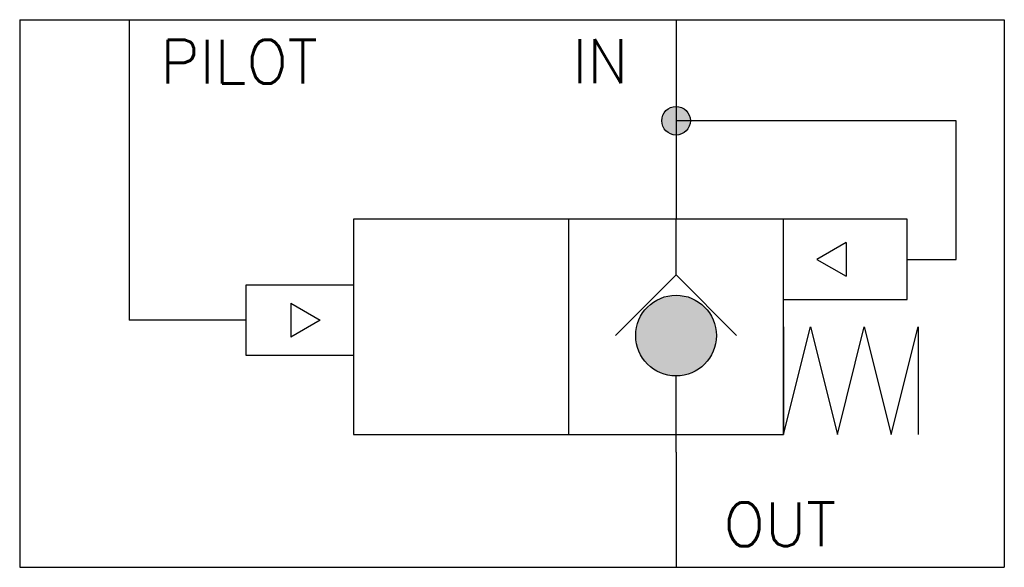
# Model space of a CAD drawing. Header units: inches. Extents: x 5.14 to 7.39, y 15.89 to 17.14.
import ezdxf

# ---------------------------------------------------------------- set-up
doc = ezdxf.new("R2010")
doc.units = ezdxf.units.IN
doc.header["$MEASUREMENT"] = 0
doc.styles.add('ROMANS', font='romans')

msp = doc.modelspace()

# ---------------------------------------------------------------- hatches: boundary and pattern name
h = msp.add_hatch(color=256)
h.paths.add_polyline_path([(6.6388, 16.942), (6.6388, 16.8766, -0.414214), (6.6061, 16.9093, -0.414214)])
h.paths.add_polyline_path([(6.6388, 16.942, -0.414214), (6.6716, 16.9093), (6.6388, 16.9093)])
h.paths.add_polyline_path([(6.6388, 16.9093), (6.6716, 16.9093, -0.414214), (6.6388, 16.8766)])
msp.add_hatch(color=256).paths.add_polyline_path([(6.5467, 16.4188, -1), (6.731, 16.4188, -1)])

# ---------------------------------------------------------------- linework, layer by layer
for p, q in [((5.1388, 17.1398), (5.1388, 15.8898)), ((5.1388, 17.1398), (7.3888, 17.1398)), ((5.3888, 17.1398), (5.3888, 16.454)), ((6.6388, 17.1398), (6.6388, 16.6848)), ((7.3888, 17.1398), (7.3888, 15.8898)), ((7.2791, 16.9093), (6.6388, 16.9093)), ((7.2791, 16.5928), (7.2791, 16.9093)), ((6.3931, 16.6848), (6.3931, 16.1932)), ((6.6388, 16.5571), (6.6388, 16.6848)), ((7.1669, 16.6848), (6.8846, 16.6848)), ((7.1669, 16.5009), (7.1669, 16.6848)), ((7.1669, 16.5928), (7.2791, 16.5928)), ((6.6388, 16.5571), (6.5006, 16.4188)), ((6.6388, 16.5571), (6.7771, 16.4188)), ((5.9015, 16.534), (5.6558, 16.534)), ((5.6558, 16.534), (5.6558, 16.374)), ((6.8846, 16.5009), (7.1669, 16.5009)), ((5.6558, 16.374), (5.9015, 16.374)), ((6.6388, 16.1528), (6.6388, 16.3266)), ((6.6388, 16.1528), (6.6388, 16.1146)), ((6.6388, 16.1337), (6.6388, 15.8898)), ((5.1388, 15.8898), (7.3888, 15.8898))]:
    msp.add_line(p, q)
at = {"color": 7}
for p, q in [((7.0275, 16.6315), (6.9605, 16.5928)), ((7.0275, 16.6315), (7.0275, 16.5542)), ((6.9605, 16.5928), (7.0275, 16.5542)), ((5.7586, 16.4927), (5.8256, 16.454)), ((5.7586, 16.4927), (5.7586, 16.4153)), ((5.8256, 16.454), (5.7586, 16.4153))]:
    msp.add_line(p, q, dxfattribs=at)
at = {"linetype": 'Continuous'}
msp.add_line((5.6558, 16.454), (5.3888, 16.454), dxfattribs=at)
for points in [[(6.1473, 16.6848, 0, 0.0614, 0), (6.1473, 16.5619, 0, 0, 0), (6.1473, 16.1932, 0, 0, 0)], [(6.1473, 16.1932, 0, 0.0614, 0), (6.1473, 16.3161, 0, 0, 0), (6.1473, 16.6848, 0, 0, 0)]]:
    msp.add_lwpolyline(points, format="xyseb")
msp.add_lwpolyline([(6.3931, 16.1932), (6.8846, 16.1932), (6.8846, 16.6848), (6.3931, 16.6848), (5.9015, 16.6848), (5.9015, 16.1932)], close=True)
msp.add_lwpolyline([(6.8846, 16.439), (6.8846, 16.1932), (6.9461, 16.439), (7.0075, 16.1932), (7.0689, 16.439), (7.1304, 16.1932), (7.1918, 16.439), (7.1918, 16.1932)])
for centre, radius in [((6.6388, 16.9093), 0.0327), ((6.6388, 16.4188), 0.0922)]:
    msp.add_circle(centre, radius)

# ---------------------------------------------------------------- texts
at = {"char_height": 0.1, "attachment_point": 3, "style": 'ROMANS'}
for s, insert, width in [('PILOT', (5.82, 17.094), 0.405315), ('IN', (6.53, 17.0952), 0.18495), ('OUT', (7.0047, 16.0381), 0.335833)]:
    msp.add_mtext(s, dxfattribs=dict(at, insert=insert, width=width))

doc.saveas('drawing.dxf')
